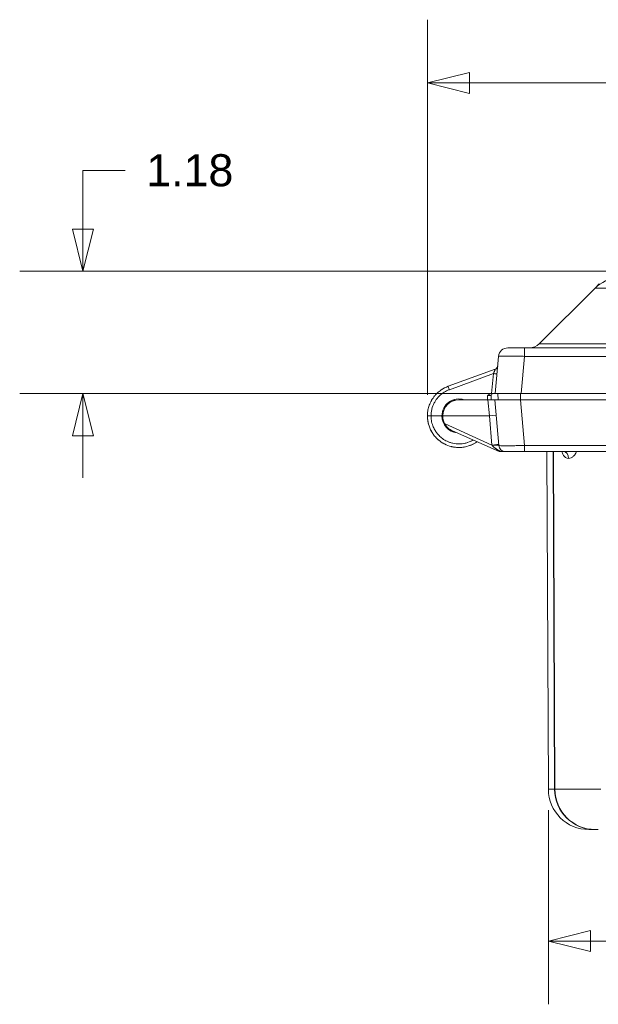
# Model space of a CAD drawing. Header units: inches. Extents: x 0 to 110, y 2 to 70.
# Tile 27 of 129: x 30.86 to 36.43, y 11.12 to 20.6. Entities that reach past the tile are written whole.
import ezdxf

# ---------------------------------------------------------------- set-up
doc = ezdxf.new("R2010")
doc.units = ezdxf.units.IN
doc.header["$LTSCALE"] = 3.25
doc.header["$MEASUREMENT"] = 0
for name, color, linetype, lineweight in [('Dimension (ANSI)', 7, 'Continuous', 9), ('Visible (ANSI)', 7, 'Continuous', 18), ('Visible Narrow (ANSI)', 7, 'Continuous', 5)]:
    doc.layers.add(name, color=color, linetype=linetype, lineweight=lineweight)
doc.styles.add('Note Text (ANSI)', font='arial.ttf')
doc.dimstyles.new('.XX', dxfattribs={"dimscale": 3.25, "dimtxt": 0.095, "dimasz": 0.125, "dimexe": 0.1875, "dimexo": 0.0625, "dimgap": 0.0625, "dimtad": 0, "dimtih": 1, "dimtoh": 1, "dimrnd": 1e-08, "dimzin": 0, "dimdsep": 46, "dimtxsty": 'Note Text (ANSI)', "dimblk": 'Filled-1', "dimcen": 0.09, "dimdle": 0.45, "dimclrd": 256, "dimclre": 256, "dimclrt": 256, "dimadec": 0, "dimazin": 1, "dimtfac": 1.263158, "dimtofl": 0, "dimtmove": 0, "dimatfit": 3, "dimfxl": 1, "dimtolj": 1, "dimtzin": 4, "dimlwd": -1, "dimlwe": -1, "dimarcsym": 0})

# ---------------------------------------------------------------- blocks, each defined once
blk = doc.blocks.new('Filled-1')
at = {"color": 0}
for p, q in [((0, 0), (-1, 0.25)), ((-1, 0.25), (-1, -0.25)), ((-1, 0), (0, 0)), ((-1, -0.25), (0, 0))]:
    blk.add_line(p, q, dxfattribs=at)
at = {"color": 0, "flags": 128}
blk.add_lwpolyline([(-1, -0.25), (0, 0), (-1, 0.25), (-1, -0.25)], dxfattribs=at)
at = {"color": 0}
blk.add_solid([(-1, -0.25), (0, 0), (-1, 0.25), (-1, -0.25)], dxfattribs=at)
blk = doc.blocks.new('*D40')
at = {"layer": 'Defpoints', "color": 0, "transparency": 16777216}
for p in [(35.9496, 13.1907), (46.3218, 13.1907), (46.3218, 11.7282)]:
    blk.add_point(p, dxfattribs=at)
at = {"layer": 'Dimension (ANSI)', "transparency": 16777216}
for p, q in [((35.9496, 12.9876), (35.9496, 11.1188)), ((46.3218, 12.9876), (46.3218, 11.1188)), ((36.3558, 11.7282), (40.4262, 11.7282)), ((45.9156, 11.7282), (41.8452, 11.7282))]:
    blk.add_line(p, q, dxfattribs=at)
at = {"layer": 'Dimension (ANSI)', "transparency": 16777216, "xscale": 0.40625, "yscale": 0.40625, "zscale": 0.40625, "rotation": 180}
blk.add_blockref('Filled-1', (35.9496, 11.7282), dxfattribs=at)
at = {"layer": 'Dimension (ANSI)', "transparency": 16777216, "xscale": 0.40625, "yscale": 0.40625, "zscale": 0.40625}
blk.add_blockref('Filled-1', (46.3218, 11.7282), dxfattribs=at)
at = {"layer": 'Dimension (ANSI)', "transparency": 16777216, "insert": (40.6293, 11.8859), "char_height": 0.30875, "attachment_point": 1, "style": 'Note Text (ANSI)'}
blk.add_mtext('\\A1;10.37', dxfattribs=at)
blk = doc.blocks.new('*D46')
at = {"layer": 'Defpoints', "color": 0, "transparency": 16777216}
for p in [(31.4663, 18.1799), (41.1357, 18.1799), (35.6875, 17.0024)]:
    blk.add_point(p, dxfattribs=at)
at = {"layer": 'Dimension (ANSI)', "transparency": 16777216}
for p, q in [((31.4663, 18.5861), (31.4663, 19.1499)), ((31.4663, 19.1499), (31.8726, 19.1499)), ((40.9326, 18.1799), (30.857, 18.1799)), ((35.4844, 17.0024), (30.857, 17.0024)), ((31.4663, 16.5961), (31.4663, 16.1899))]:
    blk.add_line(p, q, dxfattribs=at)
at = {"layer": 'Dimension (ANSI)', "transparency": 16777216, "xscale": 0.40625, "yscale": 0.40625, "zscale": 0.40625}
for p, rotation in [((31.4663, 18.1799), 270), ((31.4663, 17.0024), 90)]:
    blk.add_blockref('Filled-1', p, dxfattribs=dict(at, rotation=rotation))
at = {"layer": 'Dimension (ANSI)', "transparency": 16777216, "insert": (32.0757, 19.3076), "char_height": 0.30875, "attachment_point": 1, "style": 'Note Text (ANSI)'}
blk.add_mtext('\\A1;1.18', dxfattribs=at)
blk = doc.blocks.new('*D47')
at = {"layer": 'Defpoints', "color": 0, "transparency": 16777216}
for p in [(34.7844, 19.9939), (47.4596, 17.0024), (34.7844, 16.7861)]:
    blk.add_point(p, dxfattribs=at)
at = {"layer": 'Dimension (ANSI)', "transparency": 16777216}
for p, q in [((34.7844, 16.9893), (34.7844, 20.6033)), ((47.4596, 17.2055), (47.4596, 20.6033)), ((35.1907, 19.9939), (40.4122, 19.9939)), ((47.0534, 19.9939), (41.8319, 19.9939))]:
    blk.add_line(p, q, dxfattribs=at)
at = {"layer": 'Dimension (ANSI)', "transparency": 16777216, "xscale": 0.40625, "yscale": 0.40625, "zscale": 0.40625, "rotation": 180}
blk.add_blockref('Filled-1', (34.7844, 19.9939), dxfattribs=at)
at = {"layer": 'Dimension (ANSI)', "transparency": 16777216, "xscale": 0.40625, "yscale": 0.40625, "zscale": 0.40625}
blk.add_blockref('Filled-1', (47.4596, 19.9939), dxfattribs=at)
at = {"layer": 'Dimension (ANSI)', "transparency": 16777216, "insert": (40.6153, 20.1516), "char_height": 0.30875, "attachment_point": 1, "style": 'Note Text (ANSI)'}
blk.add_mtext('\\A1;12.68', dxfattribs=at)

msp = doc.modelspace()

# ---------------------------------------------------------------- linework, layer by layer
at = {"layer": 'Visible (ANSI)'}
for p, q in [((36.4398, 18.059), (36.3989, 18.0181)), ((35.8613, 17.4805), (36.3989, 18.0181)), ((35.4384, 17.0024), (35.4698, 17.3602)), ((46.5526, 17.4424), (35.7188, 17.4424)), ((35.4387, 17.237), (34.9843, 17.0716)), ((35.399, 16.9831), (35.3976, 16.9424)), ((35.4066, 17.0024), (35.4384, 17.0024)), ((35.6875, 17.0024), (35.4384, 17.0024)), ((35.4632, 17.0024), (35.4653, 16.9424)), ((46.5839, 17.0024), (35.6875, 17.0024)), ((35.0442, 16.9372), (35.0249, 16.9372)), ((35.0443, 16.9372), (35.0442, 16.9372)), ((35.3678, 16.9424), (35.0882, 16.9424)), ((35.3678, 16.9424), (35.4332, 16.9424)), ((35.6822, 16.9424), (35.4332, 16.9424)), ((35.4332, 16.9424), (35.4718, 16.5017)), ((35.6822, 16.9424), (46.5891, 16.9424)), ((35.3815, 16.7874), (35.4463, 16.7931)), ((34.8194, 16.7861), (34.9244, 16.7861)), ((34.932, 16.7874), (35.3815, 16.7874)), ((35.4769, 16.4424), (35.0247, 16.6434)), ((35.0433, 16.6351), (35.0249, 16.6351)), ((35.4769, 16.4424), (35.4918, 16.4424)), ((35.7208, 16.4424), (46.5506, 16.4424)), ((35.901, 16.4424), (35.901, 16.4424)), ((35.9496, 13.1907), (35.9354, 16.4424)), ((35.9979, 16.4424), (36.0121, 13.1907)), ((36.3396, 12.8024), (36.3992, 12.8024)), ((36.4021, 12.8024), (36.3992, 12.8024)), ((36.4021, 12.8024), (36.4307, 12.8024))]:
    msp.add_line(p, q, dxfattribs=at)
for centre, radius, start, end in [((35.7693, 17.5724), 0.13, 270, 315), ((35.5594, 17.3524), 0.09, 90, 175), ((35.4267, 17.2698), 0.035, 290.00008, 355.00018), ((35.419, 16.9824), 0.02, 90, 178), ((35.0882, 16.7861), 0.1638, 72.59198, 180), ((35.0882, 16.7861), 0.1563, 90, 179.54163), ((35.0882, 16.7861), 0.1637, 180, 263.44684), ((35.0882, 16.7861), 0.1562, 179.54163, 208.01412), ((35.5365, 16.5074), 0.065, 185.03902, 269.99316), ((36.3396, 13.1924), 0.39, 180.25, 270), ((36.4021, 13.1924), 0.39, 180.25, 270)]:
    msp.add_arc(centre, radius, start, end, dxfattribs=at)
for centre, major_axis, ratio, start_param, end_param in [((35.407, 16.4961), (0.0648, 0.0057), 0.089972, 0, 0.000044), ((36.0971, 16.3774), (0, 0.065), 0.708519, 6.283045, 6.283185)]:
    msp.add_ellipse(centre, major_axis=major_axis, ratio=ratio, start_param=start_param, end_param=end_param, dxfattribs=at)
for points, knots in [([(35.7188, 17.4424), (35.714, 17.4424), (35.7092, 17.4424), (35.7043, 17.4424), (35.6966, 17.4424), (35.6887, 17.4424), (35.6807, 17.4424), (35.6748, 17.4424), (35.6689, 17.4424), (35.663, 17.4424), (35.6557, 17.4424), (35.6484, 17.4424), (35.6414, 17.4424), (35.6351, 17.4424), (35.6289, 17.4424), (35.623, 17.4424), (35.6171, 17.4424), (35.6115, 17.4424), (35.6063, 17.4424), (35.6005, 17.4424), (35.5951, 17.4424), (35.5902, 17.4424), (35.5864, 17.4424), (35.5828, 17.4424), (35.5797, 17.4424), (35.5754, 17.4424), (35.5717, 17.4424), (35.5689, 17.4424), (35.567, 17.4424), (35.5654, 17.4424), (35.5641, 17.4424), (35.5619, 17.4424), (35.5605, 17.4424), (35.5599, 17.4424), (35.5596, 17.4424), (35.5594, 17.4424), (35.5594, 17.4424)], [0, 0, 0, 0, 0.0639835, 0.0639835, 0.0639835, 0.1666667, 0.1666667, 0.1666667, 0.2414081, 0.2414081, 0.2414081, 0.3333333, 0.3333333, 0.3333333, 0.4167583, 0.4167583, 0.4167583, 0.5, 0.5, 0.5, 0.5925763, 0.5925763, 0.5925763, 0.6666667, 0.6666667, 0.6666667, 0.76791, 0.76791, 0.76791, 0.8333333, 0.8333333, 0.8333333, 0.9452744, 0.9452744, 0.9452744, 1, 1, 1, 1]), ([(35.4387, 17.237), (35.4422, 17.2382), (35.4456, 17.2401), (35.4502, 17.2438), (35.4518, 17.2453), (35.4532, 17.2469)], [0, 0, 0, 0, 0.02876492, 0.02876492, 0.04504169, 0.04504169, 0.04504169, 0.04504169]), ([(34.8804, 17.0077), (34.8742, 17.0019), (34.8651, 16.9926), (34.8566, 16.9827), (34.8538, 16.9793)], [0.3307018, 0.3307018, 0.3307018, 0.3307018, 0.4, 0.4357199, 0.4357199, 0.4357199, 0.4357199]), ([(34.8716, 16.9991), (34.8685, 16.9959), (34.8624, 16.9895), (34.8566, 16.9827), (34.8538, 16.9793)], [0.36397121, 0.36397121, 0.36397121, 0.36397121, 0.4, 0.43577852, 0.43577852, 0.43577852, 0.43577852]), ([(34.8716, 16.9991), (34.8685, 16.9959), (34.8624, 16.9895), (34.8566, 16.9827), (34.8538, 16.9793)], [0.36397121, 0.36397121, 0.36397121, 0.36397121, 0.4, 0.43577837, 0.43577837, 0.43577837, 0.43577837]), ([(34.8716, 16.9991), (34.8685, 16.9959), (34.8624, 16.9895), (34.8566, 16.9827), (34.8538, 16.9793)], [0.36397121, 0.36397121, 0.36397121, 0.36397121, 0.4, 0.43577838, 0.43577838, 0.43577838, 0.43577838]), ([(34.8716, 16.9991), (34.8685, 16.9959), (34.8624, 16.9895), (34.8566, 16.9827), (34.8538, 16.9793)], [0.36397121, 0.36397121, 0.36397121, 0.36397121, 0.4, 0.43577837, 0.43577837, 0.43577837, 0.43577837]), ([(34.8716, 16.9991), (34.8685, 16.9959), (34.8624, 16.9895), (34.8566, 16.9827), (34.8538, 16.9793)], [0.36397121, 0.36397121, 0.36397121, 0.36397121, 0.4, 0.43577837, 0.43577837, 0.43577837, 0.43577837]), ([(34.8716, 16.9991), (34.8685, 16.9959), (34.8624, 16.9895), (34.8566, 16.9827), (34.8538, 16.9793)], [0.36397121, 0.36397121, 0.36397121, 0.36397121, 0.4, 0.43577837, 0.43577837, 0.43577837, 0.43577837]), ([(34.8716, 16.9991), (34.8685, 16.9959), (34.8624, 16.9895), (34.8566, 16.9827), (34.8538, 16.9793)], [0.36397121, 0.36397121, 0.36397121, 0.36397121, 0.4, 0.43577853, 0.43577853, 0.43577853, 0.43577853]), ([(34.9843, 17.0716), (34.961, 17.0631), (34.9377, 17.0512), (34.9162, 17.0365), (34.9151, 17.0358)], [0, 0, 0, 0, 0.2, 0.2103555, 0.2103555, 0.2103555, 0.2103555]), ([(34.9403, 17.0515), (34.9328, 17.0473), (34.9243, 17.0421), (34.9162, 17.0365), (34.9151, 17.0358)], [0.13039642, 0.13039642, 0.13039642, 0.13039642, 0.2, 0.21035049, 0.21035049, 0.21035049, 0.21035049]), ([(34.9403, 17.0515), (34.9328, 17.0473), (34.9243, 17.0421), (34.9162, 17.0365), (34.9151, 17.0358)], [0.13039642, 0.13039642, 0.13039642, 0.13039642, 0.2, 0.21035044, 0.21035044, 0.21035044, 0.21035044]), ([(34.9403, 17.0515), (34.9328, 17.0473), (34.9243, 17.0421), (34.9162, 17.0365), (34.9151, 17.0358)], [0.13039642, 0.13039642, 0.13039642, 0.13039642, 0.2, 0.21035044, 0.21035044, 0.21035044, 0.21035044]), ([(34.9403, 17.0515), (34.9328, 17.0473), (34.9243, 17.0421), (34.9162, 17.0365), (34.9151, 17.0358)], [0.13039642, 0.13039642, 0.13039642, 0.13039642, 0.2, 0.21035043, 0.21035043, 0.21035043, 0.21035043]), ([(34.9403, 17.0515), (34.9328, 17.0473), (34.9243, 17.0421), (34.9162, 17.0365), (34.9151, 17.0358)], [0.13039642, 0.13039642, 0.13039642, 0.13039642, 0.2, 0.21035044, 0.21035044, 0.21035044, 0.21035044]), ([(34.9403, 17.0515), (34.9328, 17.0473), (34.9243, 17.0421), (34.9162, 17.0365), (34.9151, 17.0358)], [0.13039642, 0.13039642, 0.13039642, 0.13039642, 0.2, 0.21035043, 0.21035043, 0.21035043, 0.21035043]), ([(34.9403, 17.0515), (34.9328, 17.0473), (34.9243, 17.0421), (34.9162, 17.0365), (34.9151, 17.0358)], [0.13039642, 0.13039642, 0.13039642, 0.13039642, 0.2, 0.2103505, 0.2103505, 0.2103505, 0.2103505]), ([(35.3639, 16.982), (35.3646, 16.9826), (35.3647, 16.9826), (35.3708, 16.9872), (35.3762, 16.9913), (35.3854, 16.9966), (35.389, 16.9984), (35.3961, 17.001), (35.3997, 17.0019), (35.4034, 17.0022)], [-0.006735, -0.006735, -0.006735, -0.006735, 0, 0, 0.0518791, 0.0518791, 0.0820867, 0.0820867, 0.1104973, 0.1104973, 0.1104973, 0.1104973]), ([(35.3815, 16.9943), (35.3817, 16.9945), (35.3819, 16.9946), (35.385, 16.9964), (35.3879, 16.9978), (35.3909, 16.999)], [-0.05942486, -0.05942486, -0.05942486, -0.05942486, -0.05735872, -0.05735872, -0.03276243, -0.03276243, -0.03276243, -0.03276243]), ([(35.4034, 17.0022), (35.4037, 17.0023), (35.4041, 17.0023), (35.4045, 17.0023), (35.4046, 17.0023), (35.4048, 17.0023), (35.405, 17.0024), (35.4055, 17.0024), (35.406, 17.0024), (35.4066, 17.0024)], [0.0000002, 0.0000002, 0.0000002, 0.0000002, 0.345539, 0.345539, 0.345539, 0.5, 0.5, 0.5, 1, 1, 1, 1]), ([(34.8247, 16.9372), (34.8231, 16.9344), (34.8165, 16.9226), (34.8108, 16.9103), (34.8069, 16.9008)], [0.573952, 0.573952, 0.573952, 0.573952, 0.6, 0.6830758, 0.6830758, 0.6830758, 0.6830758]), ([(34.8224, 16.9331), (34.8216, 16.9317), (34.8159, 16.9212), (34.8108, 16.9104), (34.807, 16.9009)], [0.58652329, 0.58652329, 0.58652329, 0.58652329, 0.6, 0.68277963, 0.68277963, 0.68277963, 0.68277963]), ([(34.8224, 16.9331), (34.8216, 16.9317), (34.8159, 16.9212), (34.8108, 16.9104), (34.807, 16.9009)], [0.58652329, 0.58652329, 0.58652329, 0.58652329, 0.6, 0.68277943, 0.68277943, 0.68277943, 0.68277943]), ([(34.8224, 16.9331), (34.8216, 16.9317), (34.8159, 16.9212), (34.8108, 16.9104), (34.807, 16.9009)], [0.58652329, 0.58652329, 0.58652329, 0.58652329, 0.6, 0.68277943, 0.68277943, 0.68277943, 0.68277943]), ([(34.8224, 16.9331), (34.8216, 16.9317), (34.8159, 16.9212), (34.8108, 16.9104), (34.807, 16.9009)], [0.58652329, 0.58652329, 0.58652329, 0.58652329, 0.6, 0.68277943, 0.68277943, 0.68277943, 0.68277943]), ([(34.8224, 16.9331), (34.8216, 16.9317), (34.8159, 16.9212), (34.8108, 16.9104), (34.807, 16.9009)], [0.58652329, 0.58652329, 0.58652329, 0.58652329, 0.6, 0.68277943, 0.68277943, 0.68277943, 0.68277943]), ([(34.8224, 16.9331), (34.8216, 16.9317), (34.8159, 16.9212), (34.8108, 16.9104), (34.807, 16.9009)], [0.58652329, 0.58652329, 0.58652329, 0.58652329, 0.6, 0.68277943, 0.68277943, 0.68277943, 0.68277943]), ([(34.8224, 16.9331), (34.8216, 16.9317), (34.8159, 16.9212), (34.8108, 16.9104), (34.807, 16.9009)], [0.58652329, 0.58652329, 0.58652329, 0.58652329, 0.6, 0.68277963, 0.68277963, 0.68277963, 0.68277963]), ([(34.8194, 16.7861), (34.8133, 16.7861), (34.8072, 16.7861), (34.8019, 16.7861), (34.7993, 16.7861), (34.7968, 16.7861), (34.7947, 16.7861), (34.7926, 16.7861), (34.7907, 16.7861), (34.7891, 16.7861), (34.7861, 16.7861), (34.7844, 16.7861), (34.7844, 16.7861)], [0, 0, 0, 0, 0.333333, 0.333333, 0.333333, 0.499945, 0.499945, 0.499945, 0.666667, 0.666667, 0.666667, 1, 1, 1, 1]), ([(34.7844, 16.7861), (34.7844, 16.7599), (34.7913, 16.7075), (34.8166, 16.6455), (34.8389, 16.612), (34.8474, 16.601)], [0, 0, 0, 0, 0.0833333, 0.1666667, 0.2110003, 0.2110003, 0.2110003, 0.2110003]), ([(35.0247, 16.6434), (35.01, 16.6499), (34.9951, 16.6594), (34.9694, 16.6832), (34.9585, 16.6973), (34.9503, 16.7128)], [-0.8511225, -0.8511225, -0.8511225, -0.8511225, -0.7154556, -0.7154556, -0.5820102, -0.5820102, -0.5820102, -0.5820102]), ([(34.876, 16.5688), (34.8933, 16.5519), (34.9314, 16.5227), (34.9753, 16.5032), (34.9979, 16.4961)], [0.2567086, 0.2567086, 0.2567086, 0.2567086, 0.3333333, 0.4084059, 0.4084059, 0.4084059, 0.4084059]), ([(34.9643, 16.5088), (34.9518, 16.5144), (34.9397, 16.5208), (34.9278, 16.5282), (34.9274, 16.5284), (34.927, 16.5287)], [0.6462607, 0.6462607, 0.6462607, 0.6462607, 0.7498008, 0.7498008, 0.7530989, 0.7530989, 0.7530989, 0.7530989]), ([(35.1627, 16.4917), (35.1875, 16.4979), (35.2221, 16.5115), (35.2535, 16.5311), (35.2628, 16.5376)], [0.585358, 0.585358, 0.585358, 0.585358, 0.6666667, 0.7026975, 0.7026975, 0.7026975, 0.7026975]), ([(35.2302, 16.5176), (35.2219, 16.5132), (35.2134, 16.5092), (35.2002, 16.5038), (35.1956, 16.502), (35.1909, 16.5003)], [0.1773261, 0.1773261, 0.1773261, 0.1773261, 0.2485633, 0.2485633, 0.2860767, 0.2860767, 0.2860767, 0.2860767]), ([(35.1627, 16.4917), (35.1311, 16.4837), (35.0978, 16.4808), (35.0425, 16.485), (35.0197, 16.4893), (34.9979, 16.4961)], [0, 0, 0, 0, 0.2483442, 0.2483442, 0.4226513, 0.4226513, 0.4226513, 0.4226513]), ([(35.0372, 16.4867), (35.0312, 16.4877), (35.0253, 16.4889), (35.0165, 16.491), (35.0137, 16.4917), (35.0108, 16.4924)], [0.45288537, 0.45288537, 0.45288537, 0.45288537, 0.49909186, 0.49909186, 0.52148755, 0.52148755, 0.52148755, 0.52148755]), ([(35.1428, 16.4873), (35.1315, 16.4853), (35.1201, 16.4839), (35.0849, 16.4815), (35.0607, 16.4827), (35.0372, 16.4867)], [0.4120589, 0.4120589, 0.4120589, 0.4120589, 0.4993477, 0.4993477, 0.6808841, 0.6808841, 0.6808841, 0.6808841]), ([(35.5365, 16.4424), (35.535, 16.4424), (35.5334, 16.4424), (35.5319, 16.4424), (35.53, 16.4424), (35.5281, 16.4424), (35.5262, 16.4424), (35.5241, 16.4424), (35.5219, 16.4424), (35.5196, 16.4424), (35.5188, 16.4424), (35.5179, 16.4424), (35.5171, 16.4424), (35.5153, 16.4424), (35.5134, 16.4424), (35.5114, 16.4424), (35.508, 16.4424), (35.5044, 16.4424), (35.5006, 16.4424), (35.4977, 16.4424), (35.4948, 16.4424), (35.4918, 16.4424)], [0.0000668, 0.0000668, 0.0000668, 0.0000668, 0.1269646, 0.1269646, 0.1269646, 0.2808675, 0.2808675, 0.2808675, 0.4420059, 0.4420059, 0.4420059, 0.5, 0.5, 0.5, 0.6255862, 0.6255862, 0.6255862, 0.840076, 0.840076, 0.840076, 1, 1, 1, 1]), ([(35.5365, 16.4424), (35.5365, 16.4424), (35.5376, 16.4424), (35.5398, 16.4424), (35.5406, 16.4424), (35.5416, 16.4424), (35.5427, 16.4424), (35.5463, 16.4424), (35.5515, 16.4424), (35.5582, 16.4424), (35.5591, 16.4424), (35.5601, 16.4424), (35.5611, 16.4424), (35.5691, 16.4424), (35.579, 16.4424), (35.5904, 16.4424), (35.5906, 16.4424), (35.5908, 16.4424), (35.591, 16.4424), (35.6023, 16.4424), (35.6149, 16.4424), (35.6287, 16.4424), (35.6309, 16.4424), (35.6332, 16.4424), (35.6354, 16.4424), (35.6475, 16.4424), (35.6603, 16.4424), (35.6732, 16.4424), (35.678, 16.4424), (35.6827, 16.4424), (35.6875, 16.4424), (35.6984, 16.4424), (35.7095, 16.4424), (35.7208, 16.4424)], [0, 0, 0, 0, 0.121897, 0.121897, 0.121897, 0.166667, 0.166667, 0.166667, 0.312929, 0.312929, 0.312929, 0.333333, 0.333333, 0.333333, 0.5, 0.5, 0.5, 0.503072, 0.503072, 0.503072, 0.666667, 0.666667, 0.666667, 0.693259, 0.693259, 0.693259, 0.833333, 0.833333, 0.833333, 0.884443, 0.884443, 0.884443, 1, 1, 1, 1]), ([(36.0987, 16.442), (36.0987, 16.442), (36.0983, 16.4422), (36.0975, 16.4424), (36.0972, 16.4424), (36.0971, 16.4424)], [0.2716938, 0.2716938, 0.2716938, 0.2716938, 0.31734395, 0.31734395, 0.36026886, 0.36026886, 0.36026886, 0.36026886])]:
    msp.add_open_spline(points, degree=3, knots=knots, dxfattribs=at)
for points in [[(34.8247, 16.9372), (34.8332, 16.952), (34.8429, 16.9661), (34.8538, 16.9793)], [(34.8707, 16.9982), (34.8717, 16.9992), (34.8726, 17.0002), (34.8736, 17.0011)], [(34.8804, 17.0077), (34.8913, 17.0179), (34.9029, 17.0273), (34.9151, 17.0358)], [(34.9843, 17.0716), (34.9812, 17.0704), (34.978, 17.0692), (34.9749, 17.068)], [(34.9843, 17.0716), (34.9812, 17.0704), (34.978, 17.0692), (34.9749, 17.068)], [(34.9843, 17.0716), (34.9812, 17.0704), (34.978, 17.0692), (34.9749, 17.068)], [(34.9843, 17.0716), (34.9812, 17.0704), (34.978, 17.0692), (34.9749, 17.068)], [(34.9843, 17.0716), (34.9812, 17.0704), (34.978, 17.0692), (34.9749, 17.068)], [(34.9843, 17.0716), (34.9812, 17.0704), (34.978, 17.0692), (34.9749, 17.068)], [(34.9843, 17.0716), (34.9812, 17.0704), (34.978, 17.0692), (34.9749, 17.068)], [(35.3687, 16.9857), (35.3706, 16.9871), (35.3725, 16.9885), (35.3745, 16.9898)], [(34.7924, 16.855), (34.796, 16.8706), (34.8009, 16.886), (34.8069, 16.9008)], [(34.8176, 16.9242), (34.8185, 16.9259), (34.8195, 16.9277), (34.8204, 16.9295)], [(34.7844, 16.7861), (34.7844, 16.7942), (34.7848, 16.8023), (34.7854, 16.8103)], [(34.7924, 16.855), (34.7889, 16.8403), (34.7866, 16.8253), (34.7854, 16.8103)], [(34.7884, 16.8347), (34.7888, 16.8374), (34.7893, 16.8402), (34.7898, 16.8429)], [(34.9335, 16.8079), (34.9345, 16.8155), (34.9362, 16.8229), (34.9383, 16.8302)], [(34.7982, 16.696), (34.7891, 16.725), (34.7845, 16.7557), (34.7845, 16.7861)], [(34.8289, 16.6279), (34.8247, 16.6349), (34.8207, 16.6421), (34.817, 16.6494)], [(34.876, 16.5688), (34.8658, 16.5788), (34.8562, 16.5896), (34.8474, 16.601)], [(34.8875, 16.5581), (34.8822, 16.5628), (34.877, 16.5677), (34.872, 16.5727)], [(35.901, 16.4424), (35.8903, 16.4424), (35.8797, 16.4424), (35.8697, 16.4424)], [(35.9832, 16.4424), (35.9811, 16.4424), (35.9791, 16.4424), (35.977, 16.4424)], [(35.9841, 16.4424), (35.9813, 16.4424), (35.9791, 16.4424), (35.9773, 16.4424)], [(36.0011, 16.4424), (35.9955, 16.4424), (35.9895, 16.4424), (35.9832, 16.4424)], [(36.0104, 16.4424), (36.0017, 16.4424), (35.9942, 16.4424), (35.9884, 16.4424)]]:
    msp.add_open_spline(points, degree=3, dxfattribs=at)
at = {"layer": 'Visible Narrow (ANSI)'}
for p, q in [((36.7462, 17.4805), (35.8613, 17.4805)), ((35.6875, 17.0024), (35.7188, 17.3602)), ((35.7188, 17.3602), (35.7188, 17.4424)), ((46.5526, 17.3602), (35.7188, 17.3602)), ((35.4201, 17.1936), (34.9963, 17.0393)), ((35.4201, 17.1936), (35.4034, 17.0022)), ((35.3625, 16.9424), (35.3639, 16.982)), ((35.6822, 17.0024), (35.6822, 16.9424)), ((35.3678, 16.9424), (35.3815, 16.7874)), ((35.6822, 16.9424), (35.7208, 16.5017)), ((34.9503, 16.7128), (35.4062, 16.5062)), ((35.3815, 16.7874), (35.4062, 16.5062)), ((35.7208, 16.4424), (35.7208, 16.5017)), ((35.7208, 16.5017), (46.5506, 16.5017)), ((35.9952, 16.4424), (36.0094, 13.1907)), ((36.1354, 16.3783), (36.1354, 16.3783)), ((35.9496, 13.1907), (36.0094, 13.1907)), ((36.0121, 13.1907), (36.0094, 13.1907)), ((36.0121, 13.1907), (36.4536, 13.1907))]:
    msp.add_line(p, q, dxfattribs=at)
for centre, major_axis, ratio, start_param, end_param in [((36.6238, 17.7932), (-0.2249, 0.2249), 0.99977, 5.510211, 6.283185), ((35.4201, 17.1942), (0.0349, -0.0031), 0.017386, 4.71391, 6.283185), ((34.9963, 17.0387), (-0.012, 0.0329), 0.00597, 4.728825, 6.283186), ((35.364, 16.9824), (0.035, 0.0007), 0.009938, 4.711234, 6.282663), ((35.4062, 16.5051), (0.0648, 0.0057), 0.017387, 6.283183, 7.852461), ((35.407, 16.4961), (0.0648, 0.0057), 0.089972, 0.000044, 1.528451), ((35.407, 16.4961), (0.0648, 0.0057), 0.089983, 0.271739, 0.308803), ((36.0971, 16.3774), (0, 0.065), 0.708519, 4.716131, 6.283045), ((36.0987, 16.3774), (0, 0.065), 0.705692, 4.716131, 6.283185), ((36.3992, 13.1924), (0, -0.39), 0.999468, 4.716752, 6.283185)]:
    msp.add_ellipse(centre, major_axis=major_axis, ratio=ratio, start_param=start_param, end_param=end_param, dxfattribs=at)
for points, knots in [([(36.7462, 18.0178), (36.7158, 18.0176), (36.6551, 18.0174), (36.5701, 18.0172), (36.4972, 18.0172), (36.4414, 18.0174), (36.4065, 18.0177), (36.3988, 18.018), (36.3989, 18.0181)], [0, 0, 0, 0, 0.1666667, 0.3333333, 0.5, 0.6666667, 0.8333333, 1, 1, 1, 1]), ([(35.7188, 17.3602), (35.7114, 17.3605), (35.7039, 17.3607), (35.6962, 17.3609), (35.6842, 17.3612), (35.6718, 17.3616), (35.6593, 17.3619), (35.6501, 17.3621), (35.6409, 17.3623), (35.6317, 17.3625), (35.6203, 17.3627), (35.609, 17.3629), (35.5981, 17.363), (35.5882, 17.3632), (35.5786, 17.3633), (35.5694, 17.3633), (35.5602, 17.3634), (35.5514, 17.3634), (35.5433, 17.3634), (35.5342, 17.3634), (35.5258, 17.3634), (35.5182, 17.3633), (35.5122, 17.3632), (35.5066, 17.3632), (35.5017, 17.363), (35.4949, 17.3629), (35.4892, 17.3627), (35.4847, 17.3624), (35.4817, 17.3622), (35.4793, 17.3621), (35.4773, 17.3619), (35.4738, 17.3616), (35.4716, 17.3612), (35.4706, 17.3608), (35.47, 17.3606), (35.4698, 17.3604), (35.4698, 17.3602)], [0, 0, 0, 0, 0.064563, 0.064563, 0.064563, 0.1666667, 0.1666667, 0.1666667, 0.2410501, 0.2410501, 0.2410501, 0.3333334, 0.3333334, 0.3333334, 0.4167095, 0.4167095, 0.4167095, 0.5, 0.5, 0.5, 0.592493, 0.592493, 0.592493, 0.6666667, 0.6666667, 0.6666667, 0.7681557, 0.7681557, 0.7681557, 0.8333333, 0.8333333, 0.8333333, 0.9446304, 0.9446304, 0.9446304, 1, 1, 1, 1]), ([(35.4387, 17.237), (35.4387, 17.2369), (35.4386, 17.2368), (35.4385, 17.2366), (35.4384, 17.2363), (35.4382, 17.2359), (35.438, 17.2354), (35.4377, 17.2348), (35.4374, 17.234), (35.437, 17.233), (35.4365, 17.232), (35.436, 17.2308), (35.4353, 17.2293), (35.4347, 17.2278), (35.434, 17.2261), (35.4331, 17.2241), (35.4323, 17.2221), (35.4313, 17.2199), (35.4303, 17.2176), (35.4293, 17.2152), (35.4282, 17.2126), (35.4271, 17.21), (35.4259, 17.2073), (35.4248, 17.2046), (35.4236, 17.2018), (35.4224, 17.1991), (35.4213, 17.1963), (35.4201, 17.1936)], [0.0000001, 0.0000001, 0.0000001, 0.0000001, 0.1111112, 0.1111112, 0.1111112, 0.2222223, 0.2222223, 0.2222223, 0.3333334, 0.3333334, 0.3333334, 0.4444445, 0.4444445, 0.4444445, 0.5555556, 0.5555556, 0.5555556, 0.6666667, 0.6666667, 0.6666667, 0.7777778, 0.7777778, 0.7777778, 0.8888889, 0.8888889, 0.8888889, 1, 1, 1, 1]), ([(35.4323, 17.2223), (35.4319, 17.2213), (35.4315, 17.2203), (35.431, 17.2192), (35.4301, 17.2172), (35.4292, 17.215), (35.4282, 17.2126)], [0.6894081, 0.6894081, 0.6894081, 0.6894081, 0.75, 0.75, 0.75, 0.8672128, 0.8672128, 0.8672128, 0.8672128]), ([(35.4382, 17.2358), (35.4381, 17.2357), (35.4381, 17.2356), (35.438, 17.2355), (35.4378, 17.235), (35.4375, 17.2343), (35.4371, 17.2334), (35.4367, 17.2325), (35.4362, 17.2314), (35.4356, 17.23), (35.4351, 17.2287), (35.4344, 17.2271), (35.4336, 17.2253), (35.4335, 17.225), (35.4334, 17.2247), (35.4333, 17.2244)], [0.2215339, 0.2215339, 0.2215339, 0.2215339, 0.2500001, 0.2500001, 0.2500001, 0.3750001, 0.3750001, 0.3750001, 0.5000001, 0.5000001, 0.5000001, 0.625, 0.625, 0.625, 0.6437788, 0.6437788, 0.6437788, 0.6437788]), ([(34.9963, 17.0393), (34.9863, 17.0357), (34.9768, 17.0315), (34.9675, 17.0269), (34.9572, 17.0217), (34.9472, 17.0159), (34.9377, 17.0094), (34.9256, 17.0012), (34.9141, 16.992), (34.9034, 16.9818), (34.8981, 16.9769), (34.8931, 16.9717), (34.8882, 16.9663), (34.8755, 16.9522), (34.8643, 16.9367), (34.8549, 16.9202), (34.8535, 16.9177), (34.8521, 16.9151), (34.8507, 16.9125), (34.8404, 16.8931), (34.8326, 16.8724), (34.8273, 16.8512), (34.827, 16.8499), (34.8266, 16.8486), (34.8263, 16.8472), (34.8217, 16.8274), (34.8194, 16.8071), (34.8194, 16.7861)], [0, 0, 0, 0, 0.094198, 0.094198, 0.094198, 0.2, 0.2, 0.2, 0.333953, 0.333953, 0.333953, 0.4, 0.4, 0.4, 0.573189, 0.573189, 0.573189, 0.6, 0.6, 0.6, 0.8, 0.8, 0.8, 0.812638, 0.812638, 0.812638, 1, 1, 1, 1]), ([(34.8194, 16.7861), (34.8194, 16.78), (34.8196, 16.7739), (34.82, 16.7679), (34.8211, 16.7506), (34.8239, 16.7337), (34.8283, 16.7172), (34.8306, 16.7084), (34.8334, 16.6997), (34.8366, 16.6912), (34.8415, 16.678), (34.8475, 16.6651), (34.8545, 16.6528), (34.8605, 16.6423), (34.8672, 16.6322), (34.8745, 16.6226), (34.8812, 16.6137), (34.8885, 16.6053), (34.8963, 16.5973), (34.9069, 16.5866), (34.9184, 16.5767), (34.9306, 16.5679), (34.9372, 16.5631), (34.944, 16.5586), (34.9509, 16.5545), (34.9665, 16.5452), (34.983, 16.5376), (35.0001, 16.5316), (35.0049, 16.53), (35.0098, 16.5284), (35.0147, 16.527), (35.035, 16.5212), (35.056, 16.5179), (35.0771, 16.517), (35.0792, 16.5169), (35.0813, 16.5169), (35.0834, 16.5168), (35.1066, 16.5164), (35.1298, 16.519), (35.1524, 16.5246), (35.1533, 16.5248), (35.1542, 16.525), (35.1551, 16.5252), (35.1767, 16.5308), (35.1975, 16.539), (35.2171, 16.5497), (35.2198, 16.5512), (35.2225, 16.5527), (35.2251, 16.5543)], [0, 0, 0, 0, 0.0215731, 0.0215731, 0.0215731, 0.0833333, 0.0833333, 0.0833333, 0.1159868, 0.1159868, 0.1159868, 0.1666667, 0.1666667, 0.1666667, 0.21001, 0.21001, 0.21001, 0.25, 0.25, 0.25, 0.3041584, 0.3041584, 0.3041584, 0.3333333, 0.3333333, 0.3333333, 0.3983348, 0.3983348, 0.3983348, 0.4166667, 0.4166667, 0.4166667, 0.4925221, 0.4925221, 0.4925221, 0.5, 0.5, 0.5, 0.5833333, 0.5833333, 0.5833333, 0.5867057, 0.5867057, 0.5867057, 0.6666667, 0.6666667, 0.6666667, 0.6777916, 0.6777916, 0.6777916, 0.6777916]), ([(35.4092, 16.5021), (35.4098, 16.5013), (35.4104, 16.5005), (35.4111, 16.4997), (35.4115, 16.4992), (35.4119, 16.4986), (35.4124, 16.4981), (35.4132, 16.4971), (35.4142, 16.496), (35.4152, 16.4949), (35.4155, 16.4945), (35.416, 16.4941), (35.4164, 16.4936), (35.4176, 16.4923), (35.4189, 16.491), (35.4203, 16.4896), (35.4206, 16.4893), (35.4209, 16.489), (35.4213, 16.4887), (35.4229, 16.4871), (35.4247, 16.4855), (35.4266, 16.4838), (35.4268, 16.4837), (35.427, 16.4835), (35.4271, 16.4834), (35.4292, 16.4816), (35.4315, 16.4797), (35.4338, 16.4779), (35.4362, 16.476), (35.4386, 16.4741), (35.4412, 16.4723), (35.4415, 16.4721), (35.4418, 16.4718), (35.4421, 16.4716), (35.4444, 16.47), (35.4467, 16.4684), (35.449, 16.4668), (35.4496, 16.4664), (35.4502, 16.466), (35.4508, 16.4656), (35.4529, 16.4642), (35.4551, 16.4629), (35.4572, 16.4615), (35.4581, 16.461), (35.459, 16.4604), (35.4599, 16.4598), (35.4618, 16.4587), (35.4637, 16.4575), (35.4656, 16.4564), (35.4668, 16.4557), (35.468, 16.455), (35.4692, 16.4543), (35.4709, 16.4534), (35.4725, 16.4525), (35.4741, 16.4515), (35.4757, 16.4507), (35.4772, 16.4499), (35.4787, 16.449), (35.4801, 16.4483), (35.4815, 16.4476), (35.4829, 16.4469), (35.4847, 16.4459), (35.4866, 16.445), (35.4885, 16.444), (35.4896, 16.4435), (35.4907, 16.4429), (35.4918, 16.4424)], [0.0000002, 0.0000002, 0.0000002, 0.0000002, 0.0512482, 0.0512482, 0.0512482, 0.0833333, 0.0833333, 0.0833333, 0.1429503, 0.1429503, 0.1429503, 0.1666667, 0.1666667, 0.1666667, 0.2347242, 0.2347242, 0.2347242, 0.25, 0.25, 0.25, 0.3265864, 0.3265864, 0.3265864, 0.3333333, 0.3333333, 0.3333333, 0.4166667, 0.4166667, 0.4166667, 0.5, 0.5, 0.5, 0.510293, 0.510293, 0.510293, 0.5833333, 0.5833333, 0.5833333, 0.6020986, 0.6020986, 0.6020986, 0.6666667, 0.6666667, 0.6666667, 0.6938542, 0.6938542, 0.6938542, 0.75, 0.75, 0.75, 0.7856718, 0.7856718, 0.7856718, 0.8333333, 0.8333333, 0.8333333, 0.8774793, 0.8774793, 0.8774793, 0.9166667, 0.9166667, 0.9166667, 0.9691598, 0.9691598, 0.9691598, 1, 1, 1, 1]), ([(35.4718, 16.5017), (35.4718, 16.5012), (35.4776, 16.5004), (35.5028, 16.4996), (35.5428, 16.4993), (35.5948, 16.4996), (35.6555, 16.5004), (35.699, 16.5012), (35.7208, 16.5017)], [0.0000001, 0.0000001, 0.0000001, 0.0000001, 0.1666667, 0.3333333, 0.5, 0.6666667, 0.8333333, 1, 1, 1, 1]), ([(36.1439, 16.3776), (36.1436, 16.3776), (36.1434, 16.3776), (36.1432, 16.3776), (36.1353, 16.3777), (36.128, 16.3794), (36.1211, 16.3829), (36.114, 16.3865), (36.1072, 16.392), (36.1012, 16.3993), (36.0952, 16.4065), (36.0898, 16.4157), (36.0854, 16.4266), (36.0834, 16.4315), (36.0816, 16.4368), (36.0799, 16.4424)], [0.0000012, 0.0000012, 0.0000012, 0.0000012, 0.005791, 0.005791, 0.005791, 0.2, 0.2, 0.2, 0.4, 0.4, 0.4, 0.6, 0.6, 0.6, 0.6906476, 0.6906476, 0.6906476, 0.6906476]), ([(36.2219, 16.4424), (36.2195, 16.4369), (36.2169, 16.4317), (36.214, 16.4268), (36.2077, 16.4158), (36.2003, 16.4067), (36.1925, 16.3994), (36.1847, 16.3921), (36.1764, 16.3866), (36.1683, 16.3829), (36.1604, 16.3794), (36.1525, 16.3777), (36.1446, 16.3776), (36.1444, 16.3776), (36.1441, 16.3776), (36.1439, 16.3776)], [0.3112316, 0.3112316, 0.3112316, 0.3112316, 0.4, 0.4, 0.4, 0.6, 0.6, 0.6, 0.8, 0.8, 0.8, 0.9942232, 0.9942232, 0.9942232, 1, 1, 1, 1])]:
    msp.add_open_spline(points, degree=3, knots=knots, dxfattribs=at)
for points in [[(35.0233, 16.5247), (35.0095, 16.5282), (34.996, 16.5327), (34.9829, 16.5383)], [(35.1042, 16.5173), (35.0901, 16.5164), (35.0759, 16.5167), (35.0618, 16.5181)], [(35.1725, 16.5303), (35.1613, 16.5266), (35.1498, 16.5237), (35.1383, 16.5215)], [(35.2251, 16.5543), (35.2173, 16.5496), (35.2092, 16.5454), (35.2009, 16.5416)], [(35.4062, 16.5062), (35.4067, 16.5056), (35.4077, 16.5042), (35.4087, 16.5028), (35.4092, 16.5021)]]:
    msp.add_open_spline(points, degree=3, dxfattribs=at)

# ---------------------------------------------------------------- dimensions: what is measured, and where the dimension line sits
at = {"layer": 'Dimension (ANSI)'}
for base, p1, p2, angle, override, picture, middle in [((34.7844, 19.9939), (47.4596, 17.0024), (34.7844, 16.7861), 180, {"dimgap": 0.0625, "dimtih": 0, "dimtoh": 0, "dimdec": 2, "dimtol": 0, "dimlim": 0, "dimtp": 0, "dimtm": 0, "dimtdec": 2, "dimatfit": 1}, '*D47', (41.122, 19.9939)), ((31.4663, 18.1799), (35.6875, 17.0024), (41.1357, 18.1799), 90, {"dimgap": 0.0625, "dimdec": 2, "dimtol": 0, "dimlim": 0, "dimtp": 0, "dimtm": 0, "dimtdec": 2, "dimatfit": 1}, '*D46', (32.4625, 19.1499)), ((46.3218, 11.7282), (35.9496, 13.1907), (46.3218, 13.1907), 180, {"dimgap": 0.0625, "dimtih": 0, "dimtoh": 0, "dimdec": 2, "dimtol": 0, "dimlim": 0, "dimtp": 0, "dimtm": 0, "dimtdec": 2, "dimatfit": 1}, '*D40', (41.1357, 11.7282))]:
    dim = msp.add_linear_dim(base=base, p1=p1, p2=p2, angle=angle, dimstyle='.XX', override=override, dxfattribs=at)
    dim.commit()
    dim.dimension.update_dxf_attribs({"geometry": picture, "text_midpoint": middle, "dimtype": 160})

doc.saveas('drawing.dxf')
